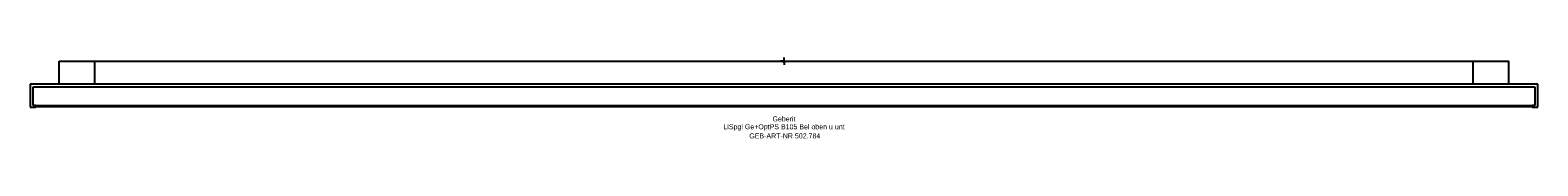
# Model space of a CAD drawing. Header units: millimetres. Extents: x -525 to 525, y -54 to 2.
import ezdxf
from ezdxf.enums import TextEntityAlignment as Align

# ---------------------------------------------------------------- set-up
doc = ezdxf.new("R2010")
doc.units = ezdxf.units.MM
doc.layers.get('0').update_dxf_attribs({"linetype": 'CONTINUOUS'})
for name, color, linetype, lineweight in [('Arbeitspunkt(DIN)', 7, 'CONTINUOUS', 25), ('GEB-ART-NR', 1, 'CONTINUOUS', 18), ('GEB-BEZUG', 2, 'CONTINUOUS', 25), ('GEB-TEXT', 5, 'CONTINUOUS', 18)]:
    doc.layers.add(name, color=color, linetype=linetype, lineweight=lineweight)
doc.layers.add('GEB-KONTUR-A', color=5, linetype='CONTINUOUS')
doc.styles.get("Standard").update_dxf_attribs({"font": 'arial.ttf'})

# ---------------------------------------------------------------- blocks, each defined once
blk = doc.blocks.new('Einfügepunkt')
at = {"layer": 'GEB-BEZUG'}
for p, q in [((-0.7, -0.7), (0.7, 0.7)), ((-0.7, 0.7), (0.7, -0.7))]:
    blk.add_line(p, q, dxfattribs=at)

msp = doc.modelspace()

# ---------------------------------------------------------------- linework, layer by layer
at = {"layer": 'Arbeitspunkt(DIN)', "ltscale": 5}
for q in [(-2.5, 0), (0, 2.5), (0, -2.5), (2.5, 0)]:
    msp.add_line((0, 0), q, dxfattribs=at)
at = {"layer": 'GEB-KONTUR-A', "ltscale": 5}
for p, q in [((-504.75, -16), (-504.75, 0)), ((-504.75, 0), (-480, 0)), ((-480, -16), (-480, 0)), ((-480, 0), (480, 0)), ((480, -16), (480, 0)), ((480, 0), (504.75, 0)), ((504.75, -16), (504.75, 0)), ((525, -16), (-525, -16)), ((-525, -16), (-525, -32)), ((-523, -18), (523, -18)), ((-523, -31), (-523, -18)), ((-523, -18), (523, -18)), ((-523, -31), (-523, -18)), ((523, -18), (523, -31)), ((523, -18), (523, -31)), ((525, -32), (525, -16)), ((-523, -31), (523, -31)), ((-521, -31), (-523, -31)), ((-521, -32), (-521, -31)), ((521, -31), (521, -32)), ((523, -31), (521, -31)), ((-525, -32), (-521, -32)), ((-521, -31.65), (521, -31.65)), ((521, -32), (525, -32))]:
    msp.add_line(p, q, dxfattribs=at)

# ---------------------------------------------------------------- block references
at = {"ltscale": 5}
msp.add_blockref('Einfügepunkt', (0, 0), dxfattribs=at)

# ---------------------------------------------------------------- texts
at = {"layer": 'GEB-ART-NR'}
msp.add_text('GEB-ART-NR 502.784', height=3.5, dxfattribs=at).set_placement((0.55, -53.84), align=Align.CENTER)
at = {"layer": 'GEB-TEXT'}
for s, p in [('Geberit', (0, -42)), ('LiSpgl Ge+OptPS B105 Bel oben u unt', (0, -47.5))]:
    msp.add_text(s, height=3.5, dxfattribs=at).set_placement(p, align=Align.CENTER)

doc.saveas('drawing.dxf')
